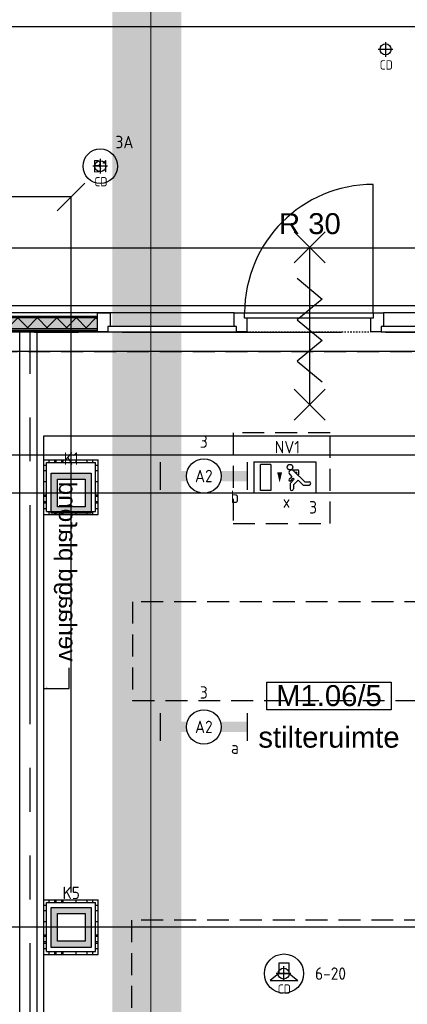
# Model space of a CAD drawing. Header units: millimetres. Extents: x -38031 to 110605, y -30229 to 92226.
# Tile 160 of 256: x 64660 to 67467, y 18344 to 25479. Entities that reach past the tile are written whole.
import ezdxf
from ezdxf.enums import TextEntityAlignment as Align

# ---------------------------------------------------------------- set-up
doc = ezdxf.new("R2010")
doc.units = ezdxf.units.MM
doc.header["$LTSCALE"] = 50
doc.set_wipeout_variables(frame=1)
doc.header["$PDMODE"] = 1
for name, pattern in [('HIDDEN2', [4.7625, 3.175, -1.5875]), ('PHANTOM', [63.5, 31.75, -6.35, 6.35, -6.35, 6.35, -6.35]), ('STYLE_01', [0.41664, 0.20828, -0.20836]), ('STYLE_07', [1.875, 0.625, -0.20828, 0.625, -0.20836, 0.06943, -0.13893])]:
    doc.linetypes.add(name, pattern=pattern)
for name, color, linetype in [('AB$1A---_ATTRIB035', 8, 'Continuous'), ('AL$1A---_ALGEMEEN', 8, 'Continuous'), ('AL------_MAATV', 200, 'Continuous'), ('AL------_MAATVOERING', 2, 'Continuous'), ('AL------_SPARING', 2, 'Continuous'), ('AM$1A---_ARCERING', 8, 'Continuous'), ('AT$1A---_TEKST100', 8, 'Continuous'), ('BOUWKUNDIG', 8, 'Continuous'), ('EB6421--_ATTRIB', 2, 'Continuous'), ('EL6121--', 3, 'Continuous'), ('EL6222--', 3, 'Continuous'), ('EL6311--', 3, 'Continuous'), ('el6311--nv', 7, 'Continuous'), ('EL6350--', 3, 'Continuous'), ('EL6421--', 3, 'Continuous'), ('kaderscheiding', 9, 'Continuous'), ('Kastenscheiding', 4, 'PHANTOM'), ('LICHT_TEXT018', 1, 'Continuous'), ('versterkte strook', 7, 'Continuous'), ('Vloerdoos (2e)', 51, 'Continuous'), ('Vloerdoos (OUD)', 51, 'Continuous')]:
    doc.layers.add(name, color=color, linetype=linetype)
doc.layers.add('stramien', color=1, linetype='Continuous', lineweight=15)
doc.styles.add('Arial', font='ARIAL.TTF')
doc.styles.add('BURO-018', font='iso.shx', dxfattribs={"height": 90})
doc.styles.add('NORATT', font='isocp.shx')
doc.styles.get("Standard").update_dxf_attribs({"font": 'iso.shx'})
doc.dimstyles.new('STABICAD', dxfattribs={"dimscale": 100, "dimtxt": 1.8, "dimasz": 2, "dimexe": 0, "dimexo": 2.5, "dimgap": 1.5, "dimtad": 0, "dimdec": 0, "dimrnd": 10, "dimzin": 0, "dimdsep": 46, "dimtxsty": 'Standard', "dimblk1": 'OBLIQUE', "dimblk2": 'OBLIQUE', "dimsah": 1, "dimcen": -3, "dimadec": 0, "dimazin": 0, "dimtfac": 1, "dimtdec": 0, "dimtofl": 0, "dimtmove": 2, "dimatfit": 3, "dimfxl": 0, "dimtvp": 1.055556, "dimtolj": 1, "dimtzin": 0, "dimarcsym": 0})
pattern_1 = [(135, (0, 0), (70.7107, 70.7107), []), (45, (299.34, -299.34), (70.7107, -70.7107), [])]

# ---------------------------------------------------------------- blocks, each defined once
blk = doc.blocks.new('1115C2J')
at = {"color": 0, "linetype": 'Continuous'}
for p, q in [((-4.5, 5.5), (4.5, 5.5)), ((-4.5, 1), (-4.5, 5.5)), ((-2.68, 4.35), (-3.52, 4.35)), ((-1.94, 3.61), (-2.68, 4.35)), ((-1.24, 4.31), (-1.94, 3.61)), ((-1.24, 4.31), (-1.24, 4.91)), ((-0.76, 4.11), (-0.76, 4.91)), ((2, 5.15), (3.5, 5.15)), ((2, 1.35), (2, 5.15)), ((3.5, 5.15), (3.5, 1.35)), ((4.5, 1), (4.5, 5.5)), ((-2.88, 3.87), (-3.52, 3.87)), ((-1.27, 2.26), (-2.88, 3.87)), ((-1.94, 2.93), (-2.04, 2.83)), ((-1.37, 3.5), (-0.76, 4.11)), ((-1.23, 3.35), (-1.37, 3.5)), ((-0.87, 3.71), (-1.23, 3.35)), ((-0.65, 3.49), (-1.01, 3.13)), ((-0.71, 2.83), (-1.01, 3.13)), ((-2.04, 2.83), (-2.04, 2.34)), ((-0.99, 2.14), (-1.84, 2.14)), ((-1.71, 2.7), (-1.72, 2.7)), ((-1.72, 2.7), (-1.72, 2.46)), ((-1.47, 2.46), (-1.72, 2.46)), ((4.5, 1), (-4.5, 1)), ((2, 1.35), (3.5, 1.35))]:
    blk.add_line(p, q, dxfattribs=at)
blk.add_lwpolyline([(0.75, 4, 0, 0.7, 0), (0.75, 2.5, 0.7, 0.7, 0)], format="xyseb", dxfattribs=at)
blk.add_circle((-0.76, 1.75), 0.4, dxfattribs=at)
for centre, radius, start, end in [((-3.52, 4.11), 0.24, 90, 270), ((-1, 4.91), 0.24, 0, 180), ((-0.76, 3.6), 0.16, 315, 135), ((-1.84, 2.34), 0.2, 180, 270), ((-0.99, 2.54), 0.4, 225, 45)]:
    blk.add_arc(centre, radius, start, end, dxfattribs=at)
at = {"color": 0, "linetype": 'Continuous', "style": 'BURO-018'}
for tag, p in [('E_GKAST', (0, 15.17)), ('E_GROEP', (0, 12.17)), ('E_SGROEP', (4.5, 12.17)), ('E_ARMCODE', (0, 8))]:
    blk.add_attdef(tag, text='', height=1.8, dxfattribs=at).set_placement(p, align=Align.MIDDLE)
at = {"layer": 'EL6350--', "color": 1, "style": 'BURO-018'}
blk.add_text('x', height=1.8, rotation=180, dxfattribs=at).set_placement((0.3, 7.65))
blk = doc.blocks.new('_Oblique')
at = {"color": 0, "linetype": 'ByBlock', "lineweight": -2}
blk.add_line((-0.5, -0.5), (0.5, 0.5), dxfattribs=at)
blk = doc.blocks.new('*D155')
at = {"layer": 'AL------_MAATVOERING', "color": 0, "lineweight": -2}
for p, q in [((72442.4, 23075), (63788, 23075)), ((63788, 22049), (63788, 23075)), ((72442.4, 22049), (63788, 22049))]:
    blk.add_line(p, q, dxfattribs=at)
at = {"layer": 'Defpoints', "color": 0}
for p in [(63788, 23075), (72692.4, 23075), (72692.4, 22049)]:
    blk.add_point(p, dxfattribs=at)
at = {"layer": 'AL------_MAATVOERING', "color": 0, "lineweight": -2, "xscale": 200, "yscale": 200, "zscale": 200}
for p, rotation in [((63788, 23075), 90), ((63788, 22049), 270)]:
    blk.add_blockref('_Oblique', p, dxfattribs=dict(at, rotation=rotation))
at = {"layer": 'AL------_MAATVOERING', "color": 0, "insert": (63598, 22562), "char_height": 180, "attachment_point": 5, "rotation": 90}
blk.add_mtext('\\A1;1030', dxfattribs=at)
blk = doc.blocks.new('*D156')
at = {"layer": 'AL------_MAATVOERING', "color": 0, "lineweight": -2}
for p, q in [((72442.4, 23075), (63164, 23075)), ((63164, 18903.4), (63164, 23075)), ((72442.4, 18903.4), (63164, 18903.4))]:
    blk.add_line(p, q, dxfattribs=at)
at = {"layer": 'Defpoints', "color": 0}
for p in [(63164, 23075), (72692.4, 23075), (72692.4, 18903.4)]:
    blk.add_point(p, dxfattribs=at)
at = {"layer": 'AL------_MAATVOERING', "color": 0, "lineweight": -2, "xscale": 200, "yscale": 200, "zscale": 200}
for p, rotation in [((63164, 23075), 90), ((63164, 18903.4), 270)]:
    blk.add_blockref('_Oblique', p, dxfattribs=dict(at, rotation=rotation))
at = {"layer": 'AL------_MAATVOERING', "color": 0, "insert": (62974, 20989.2), "char_height": 180, "attachment_point": 5, "rotation": 90}
blk.add_mtext('\\A1;4170', dxfattribs=at)
blk = doc.blocks.new('*D162')
at = {"layer": 'AL------_MAATVOERING', "color": 0, "lineweight": -2}
for p, q in [((61860, 19153.4), (61860, 24195)), ((65032.4, 24195), (61860, 24195)), ((65032.4, 19153.4), (65032.4, 24195))]:
    blk.add_line(p, q, dxfattribs=at)
at = {"layer": 'Defpoints', "color": 0}
for p in [(61860, 24195), (61860, 18903.4), (65032.4, 18903.4)]:
    blk.add_point(p, dxfattribs=at)
at = {"layer": 'AL------_MAATVOERING', "color": 0, "lineweight": -2, "xscale": 200, "yscale": 200, "zscale": 200, "rotation": 180}
blk.add_blockref('_Oblique', (61860, 24195), dxfattribs=at)
at = {"layer": 'AL------_MAATVOERING', "color": 0, "lineweight": -2, "xscale": 200, "yscale": 200, "zscale": 200}
blk.add_blockref('_Oblique', (65032.4, 24195), dxfattribs=at)
at = {"layer": 'AL------_MAATVOERING', "color": 0, "insert": (63446.2, 24385), "char_height": 180, "attachment_point": 5}
blk.add_mtext('\\A1;3170', dxfattribs=at)
blk = doc.blocks.new('1115B3A')
at = {"color": 0, "linetype": 'Continuous'}
blk.add_circle((0, 0), 2.5, dxfattribs=at)
at = {"color": 0, "linetype": 'Continuous', "style": 'BURO-018'}
for tag, p in [('E_GKAST', (0, 8)), ('E_GROEP', (0, 5)), ('E_SGROEP', (4.5, 5)), ('E_ARMCODE', (0, 0)), ('E_SLET', (4.5, -1))]:
    blk.add_attdef(tag, text='', height=1.8, dxfattribs=at).set_placement(p, align=Align.MIDDLE)
blk = doc.blocks.new('1115B6630')
at = {"color": 0}
for p, q in [((-6.3, 2), (-6.3, -2)), ((6.3, 2), (6.3, -2))]:
    blk.add_line(p, q, dxfattribs=at)
at = {"color": 0, "linetype": 'Continuous'}
blk.add_circle((0, 0), 2.5, dxfattribs=at)
at = {"color": 0}
for points in [[(-2.5, 0.75), (-6.3, 0.75), (-2.5, -0.75), (-6.3, -0.75)], [(2.5, 0.75), (6.3, 0.75), (2.5, -0.75), (6.3, -0.75)]]:
    blk.add_solid(points, dxfattribs=at)
at = {"color": 0, "linetype": 'Continuous', "style": 'BURO-018'}
for tag, p in [('E_GKAST', (0, 8)), ('E_GROEP', (0, 5)), ('E_SGROEP', (4.5, 5)), ('E_ARMCODE', (0, 0)), ('E_SLET', (4.5, -3))]:
    blk.add_attdef(tag, text='', height=1.8, dxfattribs=at).set_placement(p, align=Align.MIDDLE)
blk = doc.blocks.new('E00414')
at = {"color": 0, "linetype": 'Continuous'}
for p, q in [((-2.9, -2.9), (-2.9, 2.9)), ((-2.9, 2.9), (2.9, 2.9)), ((2.9, 2.9), (2.9, -2.9)), ((-2, 2), (2, 2)), ((-2, -2), (-2, 2)), ((2, 2), (2, -2)), ((2, -2), (-2, -2)), ((2.9, -2.9), (-2.9, -2.9))]:
    blk.add_line(p, q, dxfattribs=at)
at = {"color": 0}
for points in [[(-2.9, 2.9), (2.9, 2.9), (-2, 2), (2, 2)], [(-2, -2), (-2.9, -2.9), (-2, 2), (-2.9, 2.9)], [(2, 2), (2.9, 2.9), (2, -2), (2.9, -2.9)], [(2, -2), (2.9, -2.9), (-2, -2), (-2.9, -2.9)]]:
    blk.add_solid(points, dxfattribs=at)
at = {"color": 0, "linetype": 'Continuous', "style": 'BURO-018'}
for tag, p in [('E_GKAST', (0, 8)), ('E_GROEP', (0, 5)), ('E_SGROEP', (4.5, 5))]:
    blk.add_attdef(tag, text='', height=1.8, dxfattribs=at).set_placement(p, align=Align.MIDDLE)
at = {"color": 0, "linetype": 'Continuous', "style": 'BURO-018', "flags": 1}
for tag, p in [('E_VERMCODE', (13, 5)), ('E_MATCODE', (0, 0))]:
    blk.add_attdef(tag, text='', height=1.8, dxfattribs=at).set_placement(p, align=Align.MIDDLE)
blk = doc.blocks.new('A$C385C6BB8')
at = {"layer": 'kaderscheiding', "const_width": 500}
blk.add_lwpolyline([(-33624.5, -17466.3), (-33624.5, 81355.5)], dxfattribs=at)
blk = doc.blocks.new('E00497')
at = {"color": 0}
for p, q in [((0, 0.75), (1, 2)), ((1, -2), (1, 2)), ((0, 0.75), (-1.5, 0.75)), ((0, -0.75), (0, 0.75)), ((-1.5, -0.75), (0, -0.75)), ((0, -0.75), (1, -2))]:
    blk.add_line(p, q, dxfattribs=at)
blk.add_line((-1.5, 0.75), (-1.5, -0.75))
blk.add_circle((0, 0), 2.84, dxfattribs=at)
at = {"color": 0, "linetype": 'Continuous', "style": 'BURO-018'}
blk.add_attdef('E_TEXT1', text='', height=1.8, dxfattribs=at).set_placement((0, 4.5), align=Align.MIDDLE)
at = {"color": 0, "linetype": 'Continuous', "style": 'BURO-018', "flags": 1}
blk.add_attdef('E_MATCODE', text='', height=1.8, dxfattribs=at).set_placement((0, 0), align=Align.MIDDLE)
blk = doc.blocks.new('Centraaldoos')
at = {"color": 1, "linetype": 'Continuous'}
for p, q in [((-2, 0), (2, 0)), ((0, -2), (0, 2))]:
    blk.add_line(p, q, dxfattribs=at)
at = {"color": 0, "linetype": 'Continuous'}
blk.add_circle((0, 0), 1.5, dxfattribs=at)
at = {"color": 0, "linetype": 'Continuous', "style": 'BURO-018'}
blk.add_attdef('AL_POSNR', text='', height=1.8, dxfattribs=at).set_placement((0, 3), align=Align.CENTER)
at = {"color": 0, "linetype": 'Continuous', "style": 'BURO-018', "flags": 1}
blk.add_attdef('AL_OMS', (0, 0), '', height=1.8, dxfattribs=at)
at = {"layer": 'AL------_MAATV', "style": 'BURO-018'}
blk.add_text('CD', height=2.531, rotation=180, dxfattribs=at).set_placement((1.61, 5.48))
blk = doc.blocks.new('VLOERDOOS (2e)')
at = {"layer": 'Vloerdoos (OUD)'}
for p, q in [((0, 395), (395, 395)), ((0, 395), (0, 0)), ((20, 375), (20, 20)), ((20, 375), (375, 375)), ((40, 375), (40, 395)), ((80, 375), (80, 395)), ((90, 375), (90, 395)), ((130, 375), (130, 395)), ((140, 375), (140, 395)), ((235, 375), (235, 395)), ((315, 375), (315, 395)), ((355, 375), (355, 395)), ((375, 375), (375, 20)), ((395, 395), (395, 0)), ((0, 355), (20, 355)), ((0, 315), (20, 315)), ((0, 305), (20, 305)), ((375, 355), (395, 355)), ((375, 315), (395, 315)), ((375, 305), (395, 305)), ((0, 265), (20, 265)), ((0, 255), (20, 255)), ((375, 265), (395, 265)), ((375, 255), (395, 255)), ((0, 160), (20, 160)), ((375, 160), (395, 160)), ((0, 80), (20, 80)), ((375, 80), (395, 80)), ((0, 40), (20, 40)), ((0, 0), (395, 0)), ((20, 20), (375, 20)), ((40, 0), (40, 20)), ((80, 0), (80, 20)), ((90, 0), (90, 20)), ((130, 0), (130, 20)), ((140, 0), (140, 20)), ((235, 0), (235, 20)), ((315, 0), (315, 20)), ((355, 0), (355, 20)), ((375, 40), (395, 40))]:
    blk.add_line(p, q, dxfattribs=at)
blk = doc.blocks.new('Group-37')
at = {"layer": 'AL$1A---_ALGEMEEN', "color": 0}
for p, q in [((-97.5, 382.003125), (127.5, 157.003125)), ((-97.5, 157.003125), (127.5, 382.003125))]:
    blk.add_line(p, q, dxfattribs=at)
at = {"layer": 'AL$1A---_ALGEMEEN', "color": 0, "flags": 1}
blk.add_attdef('B60_30', (-97.5, 157.003125), '', height=0.2, dxfattribs=at)
blk = doc.blocks.new('Group-38')
at = {"layer": 'AL$1A---_ALGEMEEN', "color": 0}
for p, q in [((-97.5, -757.809375), (127.5, -982.809375)), ((-97.5, -982.809375), (127.5, -757.809375))]:
    blk.add_line(p, q, dxfattribs=at)
at = {"layer": 'AL$1A---_ALGEMEEN', "color": 0, "flags": 1}
blk.add_attdef('B60_30', (-97.5, -982.809375), '', height=0.2, dxfattribs=at)
blk = doc.blocks.new('wrd 30 zelfsl')
at = {"layer": 'AL$1A---_ALGEMEEN', "color": 0}
blk.add_line((15, -870.3), (15, 269.5), dxfattribs=at)
blk.add_lwpolyline([(-75, 45.3), (105, -106.5), (-75, -256.1), (105, -405.7), (-75, -555.2), (105, -704.7)], dxfattribs=at)
for name in ['Group-37', 'Group-38']:
    blk.add_blockref(name, (0, 0), dxfattribs=at)
at = {"layer": 'AT$1A---_TEKST100', "style": 'Arial'}
blk.add_text('R 30', height=151.52, dxfattribs=at).set_placement((16, 516.7), align=Align.TOP_CENTER)
blk = doc.blocks.new('32x_hout-mk 856-p')
at = {"layer": 'AM$1A---_ARCERING', "linetype": 'Continuous', "lineweight": 0}
blk.add_hatch(color=256, dxfattribs=at).paths.add_polyline_path([(-6930, 114), (-6030, 114), (-6030, 104), (-6930, 104)])
at = {"layer": 'AL$1A---_ALGEMEEN', "color": 0}
for points in [[(-6930, 139), (-6030, 139), (-6030, 0), (-6930, 0)], [(-6930, 114), (-6030, 114), (-6030, 104), (-6930, 104)], [(-5040, 139), (-5940, 139), (-5940, 0), (-5040, 0)], [(-4050, 139), (-4950, 139), (-4950, 0), (-4050, 0)], [(-2070, 139), (-3960, 139), (-3960, 0), (-2070, 0)], [(-45, 139), (-990, 139), (-990, 0), (-45, 0)]]:
    blk.add_lwpolyline(points, close=True, dxfattribs=at)
at = {"color": 0}
for points in [[(-5040, 139), (-4950, 139), (-4950, 0), (-5040, 0)], [(-4050, 139), (-3960, 139), (-3960, 0), (-4050, 0)], [(-2070, 139), (-1980, 139), (-1980, 0), (-2070, 0)], [(-1080, 139), (-990, 139), (-990, 0), (-1080, 0)], [(-90, 139), (-45, 139), (-45, 0), (-90, 0)], [(-6930, 23), (-6030, 23), (-6030, 8), (-6930, 8)]]:
    blk.add_wipeout(points, dxfattribs=at).dxf.layer = 'AL$1A---_ALGEMEEN'
at = {"layer": 'AM$1A---_ARCERING', "linetype": 'Continuous', "lineweight": 0}
for points in [[(-6930, 104), (-6030, 104), (-6030, 23), (-6930, 23)], [(-3960, 114), (-3060, 114), (-3060, 104), (-3960, 104)]]:
    blk.add_hatch(color=256, dxfattribs=at).paths.add_polyline_path(points)
at = {"layer": 'AM$1A---_ARCERING', "linetype": 'Continuous', "lineweight": 5}
h = blk.add_hatch(dxfattribs=at)
h.set_pattern_fill('ISOLATIE', color=256, style=0, pattern_type=2)
h.set_pattern_definition(pattern_1)
h.paths.add_polyline_path([(-6930, 104), (-6030, 104), (-6030, 23), (-6930, 23)])
at = {"layer": 'AL$1A---_ALGEMEEN', "color": 0, "linetype": 'STYLE_01'}
blk.add_line((-1980, 0), (-1080, 0), dxfattribs=at)
at = {"layer": 'AL$1A---_ALGEMEEN', "color": 0}
for points in [[(-6930, 104), (-6030, 104), (-6030, 23), (-6930, 23)], [(-5040, 139), (-4950, 139), (-4950, 0), (-5040, 0)], [(-4050, 139), (-3960, 139), (-3960, 0), (-4050, 0)], [(-3960, 114), (-3060, 114), (-3060, 104), (-3960, 104)], [(-2070, 139), (-1980, 139), (-1980, 0), (-2070, 0)], [(-1080, 139), (-990, 139), (-990, 0), (-1080, 0)], [(-90, 139), (-45, 139), (-45, 0), (-90, 0)], [(-6930, 23), (-6030, 23), (-6030, 8), (-6930, 8)]]:
    blk.add_lwpolyline(points, close=True, dxfattribs=at)
at = {"color": 0}
for points in [[(-6975, 139), (-6930, 139), (-6930, 0), (-6975, 0)], [(-6030, 139), (-5940, 139), (-5940, 0), (-6030, 0)], [(-1995, 139), (-1065, 139), (-1065, 99), (-1995, 99)], [(-4035, 40), (-4965, 40), (-4965, 0), (-4035, 0)], [(-3960, 23), (-3060, 23), (-3060, 8), (-3960, 8)], [(-75, 40), (-1005, 40), (-1005, 0), (-75, 0)]]:
    blk.add_wipeout(points, dxfattribs=at).dxf.layer = 'AL$1A---_ALGEMEEN'
at = {"layer": 'AM$1A---_ARCERING', "linetype": 'Continuous', "lineweight": 0}
blk.add_hatch(color=256, dxfattribs=at).paths.add_polyline_path([(-3960, 104), (-3060, 104), (-3060, 23), (-3960, 23)])
at = {"layer": 'AM$1A---_ARCERING', "linetype": 'Continuous', "lineweight": 5}
h = blk.add_hatch(dxfattribs=at)
h.set_pattern_fill('ISOLATIE', color=256, style=0, pattern_type=2)
h.set_pattern_definition(pattern_1)
h.paths.add_polyline_path([(-3960, 104), (-3060, 104), (-3060, 23), (-3960, 23)])
at = {"layer": 'AL$1A---_ALGEMEEN', "color": 0}
blk.add_line((-1065, 139), (-1065, 1069), dxfattribs=at)
for points in [[(-6975, 139), (-6930, 139), (-6930, 0), (-6975, 0)], [(-6030, 139), (-5940, 139), (-5940, 0), (-6030, 0)], [(-3960, 104), (-3060, 104), (-3060, 23), (-3960, 23)], [(-1995, 139), (-1065, 139), (-1065, 99), (-1995, 99)], [(-4035, 40), (-4965, 40), (-4965, 0), (-4035, 0)], [(-3960, 23), (-3060, 23), (-3060, 8), (-3960, 8)], [(-75, 40), (-1005, 40), (-1005, 0), (-75, 0)]]:
    blk.add_lwpolyline(points, close=True, dxfattribs=at)
blk.add_arc((-1065, 139), 930, 90, 180, dxfattribs=at)
blk.add_blockref('wrd 30 zelfsl', (-1538.4, 344.1), dxfattribs=at)
at = {"color": 0}
for points in [[(-3060, 139), (-2970, 139), (-2970, 0), (-3060, 0)], [(-5025, 40), (-5955, 40), (-5955, 0), (-5025, 0)]]:
    blk.add_wipeout(points, dxfattribs=at).dxf.layer = 'AL$1A---_ALGEMEEN'
at = {"layer": 'AL$1A---_ALGEMEEN', "color": 0}
for points in [[(-3060, 139), (-2970, 139), (-2970, 0), (-3060, 0)], [(-5025, 40), (-5955, 40), (-5955, 0), (-5025, 0)]]:
    blk.add_lwpolyline(points, close=True, dxfattribs=at)
at = {"color": 0}
blk.add_wipeout([(-2055, 40), (-2985, 40), (-2985, 0), (-2055, 0)], dxfattribs=at).dxf.layer = 'AL$1A---_ALGEMEEN'
at = {"layer": 'AL$1A---_ALGEMEEN', "color": 0}
blk.add_lwpolyline([(-2055, 40), (-2985, 40), (-2985, 0), (-2055, 0)], close=True, dxfattribs=at)
blk = doc.blocks.new('tekst 12 pts')
at = {"layer": 'AL$1A---_ALGEMEEN', "color": 0, "style": 'Arial'}
blk.add_attdef('naam_ruimte', text='', height=151.5, dxfattribs=at).set_placement((0, -41.1), align=Align.TOP_CENTER)
at = {"layer": 'AL$1A---_ALGEMEEN', "color": 0, "flags": 1}
for tag, p in [('oppervlakte', (-264.6, -1003)), ('stramiennummer', (-264.6, -1275.7))]:
    blk.add_attdef(tag, p, '', height=151.5, dxfattribs=at)
blk = doc.blocks.new('ruimtenummer')
at = {"layer": 'AL$1A---_ALGEMEEN', "color": 0, "flags": 1}
for tag, p in [('peil', (-450, -397.1)), ('onderdeel', (-450, -669.8))]:
    blk.add_attdef(tag, p, '', height=151.5, dxfattribs=at)
at = {"color": 0}
blk.add_wipeout([(-450, 100), (450, 100), (450, -100), (-450, -100)], dxfattribs=at).dxf.layer = 'AL$1A---_ALGEMEEN'
at = {"layer": 'AL$1A---_ALGEMEEN', "color": 0}
blk.add_lwpolyline([(-450, 100), (450, 100), (450, -100), (-450, -100)], close=True, dxfattribs=at)
at = {"layer": 'AL$1A---_ALGEMEEN', "color": 0, "style": 'Arial'}
blk.add_attdef('ruimtenummer', text='', height=151.5, dxfattribs=at).set_placement((0, 78), align=Align.TOP_CENTER)
blk = doc.blocks.new('txt 1_100 verlaagd plafond')
at = {"layer": 'AL$1A---_ALGEMEEN', "color": 0}
for p, q in [((-1830, 0), (-1830, 182.6)), ((-1830, 182.6), (-1680, 182.6))]:
    blk.add_line(p, q, dxfattribs=at)
blk.add_solid([(-1830, 0), (-1836.7, 25), (-1823.3, 25)], dxfattribs=at)
at = {"layer": 'AT$1A---_TEKST100', "insert": (-983.5, 235.8), "char_height": 126.27, "attachment_point": 2, "line_spacing_factor": 0.967741, "style": 'Arial'}
blk.add_mtext('{\\C256;\\lverlaagd plafond}', dxfattribs=at)
blk = doc.blocks.new('200254 W 211 30-06-2008')
at = {"layer": 'AL$1A---_ALGEMEEN', "xscale": 0.02, "yscale": 0.02, "zscale": 0.02}
blk.add_blockref('32x_hout-mk 856-p', (20400.43, 3480.27), dxfattribs=at)
at = {"layer": 'AL$1A---_ALGEMEEN', "xscale": -0.02, "yscale": 0.02, "zscale": 0.02, "rotation": 270}
blk.add_blockref('txt 1_100 verlaagd plafond', (20331.45, 3465.21), dxfattribs=at)
at = {"layer": 'AL$1A---_ALGEMEEN'}
ref = blk.add_blockref('ruimtenummer', (20372.75, 3427.52), dxfattribs=dict(at, xscale=0.02, yscale=0.02, zscale=0.02))
ref.add_attrib('ruimtenummer', 'M1.06/5', dxfattribs={"layer": 'AB$1A---_ATTRIB035', "height": 3.03, "style": 'Arial'}).set_placement((20372.75, 3429.08), align=Align.TOP_CENTER)
ref = blk.add_blockref('tekst 12 pts', (20372.75, 3423.87), dxfattribs=dict(at, xscale=0.02, yscale=0.02, zscale=0.02))
ref.add_attrib('naam_ruimte', 'stilteruimte', dxfattribs={"layer": 'AB$1A---_ATTRIB035', "height": 3.0305, "style": 'Arial'}).set_placement((20372.75, 3423.05), align=Align.TOP_CENTER)
for points in [[(20174.35, 3524.55), (20679.83, 3524.55), (20679.83, 3484.05), (20174.35, 3484.05)], [(20331.45, 3465.23), (20405.45, 3465.23), (20405.45, 3309.43), (20331.45, 3309.43)]]:
    blk.add_lwpolyline(points, close=True, dxfattribs=at)
at = {"layer": 'stramien', "linetype": 'STYLE_07', "ltscale": 50}
blk.add_line((20346.95, 2737.41), (20346.95, 3963.01), dxfattribs=at)
blk.add_wipeout([(20327.95, 3480.27), (20330.45, 3480.27), (20330.45, 3297.45), (20327.95, 3297.45)]).dxf.layer = 'AL$1A---_ALGEMEEN'
at = {"layer": 'AL$1A---_ALGEMEEN'}
blk.add_lwpolyline([(20327.95, 3480.27), (20330.45, 3480.27), (20330.45, 3297.45), (20327.95, 3297.45)], close=True, dxfattribs=at)
at = {"layer": 'stramien', "linetype": 'STYLE_07', "ltscale": 50}
blk.add_line((19004.75, 3477.45), (21069.14, 3477.45), dxfattribs=at)

msp = doc.modelspace()

# ---------------------------------------------------------------- block references
at = {"layer": 'kaderscheiding'}
msp.add_blockref('A$C385C6BB8', (99205, -12512.3), dxfattribs=at)

# ---------------------------------------------------------------- next in the draw order: block references
at = {"layer": 'BOUWKUNDIG', "xscale": 50, "yscale": 50, "zscale": 50}
msp.add_blockref('200254 W 211 30-06-2008', (-951737.5, -150797.3), dxfattribs=at)

# ---------------------------------------------------------------- next in the draw order: linework, layer by layer
at = {"layer": 'EL6121--', "color": 5, "linetype": 'HIDDEN2'}
msp.add_line((16859.7, 23074.5), (76844, 23074.5), dxfattribs=at)
at = {"layer": 'Kastenscheiding'}
for p in [(82865.6, 23212.6), (64734.6, 14023.9)]:
    msp.add_line(p, (64734.6, 23212.6), dxfattribs=at)
at = {"layer": 'LICHT_TEXT018', "linetype": 'HIDDEN2'}
for points in [[(66205.1, 21827.9), (66907.6, 21827.9), (66907.6, 22484.1), (66205.1, 22484.1)], [(65477.6, 20545.7), (68319, 20545.7), (68319, 21261.3), (65477.6, 21261.3)], [(65468.5, 15888.4), (68318.5, 15888.4), (68318.5, 18952.8), (65468.5, 18952.8)]]:
    msp.add_lwpolyline(points, close=True, dxfattribs=at)
at = {"layer": 'versterkte strook'}
for p, q in [((8368.1, 23825), (81845.1, 23825)), ((8368.1, 22325), (81845.1, 22325))]:
    msp.add_line(p, q, dxfattribs=at)

# ---------------------------------------------------------------- next in the draw order: block references
at = {"layer": 'AL------_SPARING', "yscale": 26.66666666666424, "zscale": 26.66666666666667, "rotation": 180}
for p, xscale in [((67309.7, 25264.1), 26.66666666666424), ((65243.5, 24417.5), 26.66666666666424), ((66571.3, 18566.4), 26.66666666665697)]:
    msp.add_blockref('Centraaldoos', p, dxfattribs=dict(at, xscale=xscale))
at = {"layer": 'EL6222--'}
ref = msp.add_blockref('E00414', (65033, 22048.7), dxfattribs=dict(at, xscale=50, yscale=50, zscale=50))
ref.add_attrib('E_GROEP', 'K1', dxfattribs={"layer": '0', "color": 1, "linetype": 'Continuous', "height": 90, "style": 'BURO-018'}).set_placement((65033, 22298.7), align=Align.MIDDLE)
ref = msp.add_blockref('E00414', (65033, 18901.3), dxfattribs=dict(at, xscale=50, yscale=50, zscale=50))
ref.add_attrib('E_GROEP', 'K5', dxfattribs={"layer": '0', "color": 1, "linetype": 'Continuous', "height": 90, "style": 'BURO-018'}).set_placement((65033, 19151.3), align=Align.MIDDLE)
at = {"layer": 'EL6311--'}
ref = msp.add_blockref('1115B3A', (65243.5, 24417.5), dxfattribs=dict(at, xscale=50, yscale=50, zscale=50))
ref.add_attrib('E_ARMCODE', 'B1', dxfattribs={"layer": '0', "color": 1, "linetype": 'Continuous', "height": 90, "style": 'BURO-018'}).set_placement((65243.5, 24417.5), align=Align.MIDDLE)
ref.add_attrib('E_GROEP', '3A', dxfattribs={"layer": '0', "color": 1, "linetype": 'Continuous', "height": 90, "style": 'BURO-018'}).set_placement((65418.5, 24592.5), align=Align.MIDDLE)
ref = msp.add_blockref('1115B6630', (65993.5, 22172.1), dxfattribs=dict(at, xscale=50, yscale=50, zscale=50))
ref.add_attrib('E_ARMCODE', 'A2', dxfattribs={"layer": '0', "color": 1, "linetype": 'Continuous', "height": 90, "style": 'BURO-018'}).set_placement((65993.5, 22172.1), align=Align.MIDDLE)
ref.add_attrib('E_SLET', 'b', dxfattribs={"layer": '0', "color": 1, "linetype": 'Continuous', "height": 90, "style": 'BURO-018'}).set_placement((66218.5, 22022.1), align=Align.MIDDLE)
ref.add_attrib('E_GROEP', '3', dxfattribs={"layer": '0', "color": 1, "linetype": 'Continuous', "height": 90, "style": 'BURO-018'}).set_placement((65993.5, 22422.1), align=Align.MIDDLE)
ref = msp.add_blockref('1115B6630', (65993.5, 20353.9), dxfattribs=dict(at, xscale=50, yscale=50, zscale=50))
ref.add_attrib('E_ARMCODE', 'A2', dxfattribs={"layer": '0', "color": 1, "linetype": 'Continuous', "height": 90, "style": 'BURO-018'}).set_placement((65993.5, 20353.9), align=Align.MIDDLE)
ref.add_attrib('E_SLET', 'a', dxfattribs={"layer": '0', "color": 1, "linetype": 'Continuous', "height": 90, "style": 'BURO-018'}).set_placement((66218.5, 20203.9), align=Align.MIDDLE)
ref.add_attrib('E_GROEP', '3', dxfattribs={"layer": '0', "color": 1, "linetype": 'Continuous', "height": 90, "style": 'BURO-018'}).set_placement((65993.5, 20603.9), align=Align.MIDDLE)
at = {"layer": 'el6311--nv'}
ref = msp.add_blockref('1115C2J', (66580, 22323.9), dxfattribs=dict(at, xscale=50, yscale=50, zscale=50, rotation=180))
ref.add_attrib('E_ARMCODE', 'NV1', dxfattribs={"layer": '0', "color": 1, "linetype": 'Continuous', "height": 90, "style": 'BURO-018'}).set_placement((66598.3, 22381.9), align=Align.MIDDLE)
ref.add_attrib('E_GROEP', '3', dxfattribs={"layer": '0', "color": 1, "linetype": 'Continuous', "height": 90, "style": 'BURO-018'}).set_placement((66785, 21945.5), align=Align.MIDDLE)
at = {"layer": 'EL6421--', "linetype": 'HIDDEN2'}
ref = msp.add_blockref('E00497', (66573.9, 18566.4), dxfattribs=dict(at, xscale=50, yscale=50, zscale=50, rotation=270))
ref.add_attrib('E_TEXT1', '6-20', dxfattribs={"layer": 'EB6421--_ATTRIB', "color": 1, "linetype": 'Continuous', "height": 90, "style": 'NORATT'}).set_placement((66911.1, 18566.4), align=Align.MIDDLE)
at = {"layer": 'Vloerdoos (2e)', "rotation": 90}
for p in [(65229.3, 21894.5), (65229.3, 18705.5)]:
    msp.add_blockref('VLOERDOOS (2e)', p, dxfattribs=at)

# ---------------------------------------------------------------- next in the draw order: dimensions: what is measured, and where the dimension line sits
at = {"layer": 'AL------_MAATVOERING'}
dim = msp.add_linear_dim(base=(61860, 24195), p1=(65032.4, 18903.4), p2=(61860, 18903.4), dimstyle='STABICAD', dxfattribs=at)
dim.commit()
dim.dimension.update_dxf_attribs({"geometry": '*D162', "text_midpoint": (63446.2, 24385)})
for base, p1, picture, middle in [((63164, 23075), (72692.4, 18903.4), '*D156', (62974, 20989.2)), ((63788, 23075), (72692.4, 22049), '*D155', (63598, 22562))]:
    dim = msp.add_linear_dim(base=base, p1=p1, p2=(72692.4, 23075), angle=90, dimstyle='STABICAD', dxfattribs=at)
    dim.commit()
    dim.dimension.update_dxf_attribs({"geometry": picture, "text_midpoint": middle})

doc.saveas('drawing.dxf')
